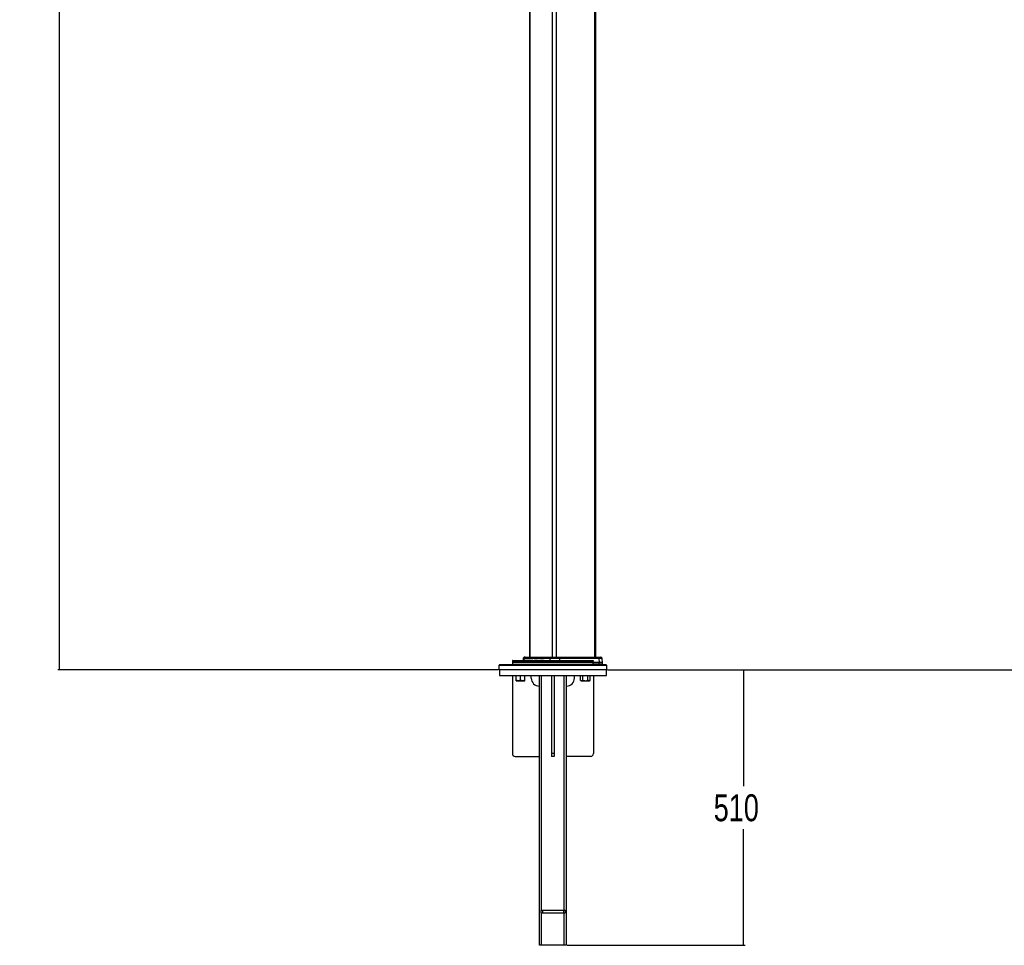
# Paper-space layout 'In-Ground Anchor' of a CAD drawing. Header units: millimetres. Extents: x 1591 to 17407, y 414 to 16227.
# Tile 1 of 67: x 1591 to 5238, y 414 to 3843. Entities that reach past the tile are written whole.
import ezdxf

# ---------------------------------------------------------------- set-up
doc = ezdxf.new("R2010")
doc.units = ezdxf.units.MM
doc.layers.add('COMPONENT_GEOMETRY', color=7, linetype='Continuous')
doc.styles.add('SLDTEXTSTYLE1', font='TXT', dxfattribs={"width": 0.75})
doc.dimstyles.new('SLDDIMSTYLE0', dxfattribs={"dimtxt": 100, "dimasz": 6.604, "dimexe": 0, "dimexo": 0.0625, "dimgap": 25, "dimtad": 0, "dimtih": 1, "dimtoh": 1, "dimdec": 0, "dimlfac": 0.5, "dimrnd": 1e-09, "dimzin": 12, "dimdsep": 46, "dimtxsty": 'SLDTEXTSTYLE1', "dimsah": 1, "dimcen": 0.09, "dimadec": 0, "dimazin": 3, "dimtfac": 1, "dimtdec": 0, "dimtofl": 0, "dimtmove": 0, "dimatfit": 3, "dimfxl": 1, "dimfrac": 2, "dimtolj": 1, "dimtzin": 12, "dimarcsym": 0})

# ---------------------------------------------------------------- blocks, each defined once
blk = doc.blocks.new('_D_16')
at = {"layer": 'COMPONENT_GEOMETRY', "color": 7, "ltscale": 2}
for p, q in [((3713.9, 7249.5), (1732.2, 7249.5)), ((1738.5, 7249.5), (1738.5, 4421.1)), ((1738.5, 1434), (1738.5, 4262.4)), ((3363.2, 1434), (1732.2, 1434))]:
    blk.add_line(p, q, dxfattribs=at)
for points in [[(1738.5, 7249.5), (1737.5, 7242.9), (1739.5, 7242.9)], [(1738.5, 1434), (1739.5, 1440.6), (1737.5, 1440.6)]]:
    blk.add_solid(points, dxfattribs=at)
at = {"layer": 'COMPONENT_GEOMETRY', "color": 7, "ltscale": 2, "insert": (1590.7, 4391.3), "char_height": 100, "attachment_point": 1, "style": 'SLDTEXTSTYLE1'}
blk.add_mtext('2908', dxfattribs=at)
blk = doc.blocks.new('_D_17')
at = {"layer": 'COMPONENT_GEOMETRY', "color": 7, "ltscale": 2}
for p, q in [((8881.7, 5900.6), (9410.2, 5900.6)), ((9403.9, 5900.6), (9403.9, 3746.7)), ((9403.9, 1434), (9403.9, 3587.9)), ((3768.3, 1434), (9410.2, 1434))]:
    blk.add_line(p, q, dxfattribs=at)
for points in [[(9403.9, 5900.6), (9402.8, 5894), (9404.9, 5894)], [(9403.9, 1434), (9404.9, 1440.6), (9402.8, 1440.6)]]:
    blk.add_solid(points, dxfattribs=at)
at = {"layer": 'COMPONENT_GEOMETRY', "color": 7, "ltscale": 2, "insert": (9256.1, 3716.8), "char_height": 100, "attachment_point": 1, "style": 'SLDTEXTSTYLE1'}
blk.add_mtext('2233', dxfattribs=at)
blk = doc.blocks.new('_D_18')
at = {"layer": 'COMPONENT_GEOMETRY', "color": 7, "ltscale": 2}
for p, q in [((3768.3, 1434), (4278.6, 1434)), ((4272.3, 1434), (4272.3, 1003.4)), ((4272.3, 414), (4272.3, 844.7)), ((3618.3, 414), (4278.6, 414))]:
    blk.add_line(p, q, dxfattribs=at)
for points in [[(4272.3, 1434), (4271.3, 1427.4), (4273.3, 1427.4)], [(4272.3, 414), (4273.3, 420.6), (4271.3, 420.6)]]:
    blk.add_solid(points, dxfattribs=at)
at = {"layer": 'COMPONENT_GEOMETRY', "color": 7, "ltscale": 2, "insert": (4161.5, 973.6), "char_height": 100, "attachment_point": 1, "style": 'SLDTEXTSTYLE1'}
blk.add_mtext('510', dxfattribs=at)

psp = doc.layouts.new('In-Ground Anchor')

# ---------------------------------------------------------------- linework, layer by layer
at = {"color": 7, "linetype": 'Continuous', "lineweight": 25, "ltscale": 2}
for p, q in [((3479.1, 7229), (3479.1, 1481)), ((3725, 1481), (3725, 7229)), ((3415.9, 1467.1), (3415.8, 1462)), ((3415.8, 1462), (3416, 1455)), ((3715.7, 1462), (3415.8, 1462)), ((3417.9, 1469), (3713.5, 1469)), ((3434, 1469.6), (3434, 1469)), ((3434.7, 1469.6), (3434.7, 1469)), ((3437.3, 1469.6), (3437.3, 1469)), ((3441.9, 1469.6), (3441.9, 1469)), ((3448.2, 1469.6), (3448.2, 1469)), ((3453.2, 1469), (3453.2, 1469.6)), ((3453.2, 1469.5), (3458.9, 1469.5)), ((3455.6, 1476.1), (3455.4, 1469.5)), ((3459.2, 1480.5), (3456.2, 1477.5)), ((3554.2, 1476.1), (3458.3, 1476.1)), ((3461.6, 1480.5), (3458.8, 1477.5)), ((3458.8, 1477.5), (3554.4, 1477.5)), ((3458.9, 1469.5), (3458.9, 1469)), ((3459, 1469), (3459, 1469.6)), ((3460.1, 1469.5), (3460.1, 1469)), ((3460.6, 1481), (3463, 1481)), ((3555.5, 1480.5), (3461.6, 1480.5)), ((3462, 1469.6), (3462, 1469)), ((3463, 1481), (3556, 1481)), ((3467.2, 1469.5), (3467.2, 1469)), ((3469.2, 1469.5), (3467.2, 1469.5)), ((3469.2, 1469.5), (3469.2, 1469)), ((3471.2, 1469.5), (3469.2, 1469.5)), ((3469.3, 1469.5), (3469.3, 1469.6)), ((3471.2, 1469.5), (3471.2, 1469)), ((3473.2, 1469.5), (3471.2, 1469.5)), ((3472.3, 1469.5), (3472.3, 1469.6)), ((3473.2, 1469.5), (3473.2, 1469)), ((3477.5, 1469.5), (3473.2, 1469.5)), ((3474.7, 1469.6), (3474.7, 1469)), ((3478.4, 1469.6), (3478.4, 1469)), ((3479.6, 1469.5), (3479.6, 1469)), ((3483.8, 1469.5), (3479.6, 1469.5)), ((3481.8, 1469.6), (3481.8, 1469)), ((3485.2, 1469.5), (3485.2, 1469)), ((3485.5, 1469.5), (3485.5, 1469)), ((3486.7, 1469.5), (3485.5, 1469.5)), ((3486.7, 1469.5), (3486.7, 1469)), ((3488.9, 1469.5), (3486.7, 1469.5)), ((3489.2, 1469.5), (3489.2, 1469)), ((3489.2, 1469.5), (3489.2, 1469)), ((3489.6, 1469.5), (3489.6, 1469)), ((3491.7, 1469.5), (3491.7, 1469)), ((3496.3, 1469.5), (3496.3, 1469)), ((3497.9, 1469.5), (3496.3, 1469.5)), ((3497.9, 1469.5), (3497.9, 1469)), ((3498.6, 1469.5), (3498.6, 1469)), ((3500.8, 1469.5), (3498.6, 1469.5)), ((3499.2, 1469.5), (3499.2, 1469.6)), ((3500.9, 1469.5), (3500.9, 1469)), ((3501, 1469.5), (3501, 1469)), ((3502.6, 1469.5), (3501, 1469.5)), ((3502.6, 1469.5), (3502.6, 1469)), ((3505.1, 1469.5), (3502.6, 1469.5)), ((3505.5, 1469.6), (3505.5, 1469)), ((3508.1, 1469.5), (3508.1, 1469)), ((3508.1, 1469.5), (3508.2, 1469.5)), ((3508.2, 1469.5), (3508.2, 1469)), ((3508.2, 1469.5), (3508.6, 1469.5)), ((3508.6, 1469.5), (3508.6, 1469)), ((3511.1, 1469.5), (3508.6, 1469.5)), ((3509.2, 1469.6), (3509.2, 1469.5)), ((3511.1, 1469.5), (3511.1, 1469)), ((3511.7, 1469.5), (3511.1, 1469.5)), ((3511.5, 1469.5), (3511.5, 1469.6)), ((3511.7, 1469.5), (3511.7, 1469)), ((3515.8, 1469.5), (3515.8, 1469)), ((3517.4, 1469.5), (3517.4, 1469)), ((3518.1, 1469.6), (3518.1, 1469)), ((3518.9, 1469.5), (3518.9, 1469)), ((3522.6, 1469), (3522.6, 1469.6)), ((3522.6, 1469), (3522.6, 1469.6)), ((3524.2, 1469.6), (3524.2, 1469)), ((3528.4, 1469.5), (3528.4, 1469)), ((3528.5, 1469), (3528.5, 1469.6)), ((3532.9, 1469.5), (3532.9, 1469)), ((3533.3, 1469), (3533.3, 1469.6)), ((3554.2, 1476.1), (3554.1, 1469)), ((3590.7, 1476.1), (3554.2, 1476.1)), ((3555.5, 1480.5), (3554.4, 1477.5)), ((3554.4, 1477.5), (3590.4, 1477.5)), ((3588.7, 1480.5), (3555.5, 1480.5)), ((3556, 1481), (3587.9, 1481)), ((3587.9, 1481), (3733.1, 1481)), ((3588.7, 1480.5), (3590.4, 1477.5)), ((3734, 1480.5), (3588.7, 1480.5)), ((3590.4, 1477.5), (3736.1, 1477.5)), ((3590.7, 1476.1), (3590.8, 1469)), ((3736.5, 1476.1), (3590.7, 1476.1)), ((3715.7, 1462), (3715.5, 1467.1)), ((3736.9, 1462), (3715.7, 1462)), ((3733.1, 1481), (3743.5, 1481)), ((3736.1, 1477.5), (3734, 1480.5)), ((3736.5, 1476.1), (3736.9, 1462)), ((3736.9, 1456), (3736.9, 1462)), ((3749, 1462), (3736.9, 1462)), ((3747.9, 1477.5), (3744.9, 1480.5)), ((3749, 1462), (3748.5, 1476.1)), ((3749, 1456), (3749, 1462)), ((3369.8, 1454), (3365.8, 1450)), ((3365.8, 1450), (3365.8, 1434)), ((3765.8, 1450), (3365.8, 1450)), ((3765.8, 1434), (3365.8, 1434)), ((3367.8, 1434), (3367.8, 1414)), ((3369.8, 1454), (3761.8, 1454)), ((3715.5, 1455), (3715.6, 1456)), ((3736.9, 1456), (3715.5, 1456)), ((3749, 1456), (3736.9, 1456)), ((3765.8, 1450), (3761.8, 1454)), ((3763.8, 1414), (3763.8, 1434)), ((3765.8, 1434), (3765.8, 1450)), ((3367.8, 1414), (3763.8, 1414)), ((3415.8, 1414), (3415.8, 1124)), ((3429.6, 1395.5), (3429.6, 1414)), ((3429.6, 1394), (3437.6, 1394)), ((3437.6, 1394), (3453.6, 1394)), ((3445.6, 1395.5), (3445.6, 1414)), ((3453.6, 1394), (3461.6, 1394)), ((3461.6, 1395.5), (3461.6, 1414)), ((3485.8, 1404), (3485.8, 1414)), ((3515.8, 414), (3515.8, 1414)), ((3523.8, 544), (3523.8, 1414)), ((3560.8, 1414), (3560.8, 1124)), ((3570.8, 1414), (3570.8, 1124)), ((3607.8, 544), (3607.8, 1414)), ((3615.8, 414), (3615.8, 1414)), ((3645.8, 1404), (3645.8, 1414)), ((3667.5, 1395.5), (3667.5, 1414)), ((3667.5, 1395.5), (3670, 1394)), ((3670, 1394), (3672.1, 1394)), ((3672.1, 1394), (3686, 1394)), ((3676.7, 1395.5), (3676.7, 1414)), ((3686, 1394), (3699.8, 1394)), ((3695.2, 1395.5), (3695.2, 1414)), ((3699.8, 1394), (3702, 1394)), ((3702, 1394), (3704.5, 1395.5)), ((3704.5, 1395.5), (3704.5, 1414)), ((3715.8, 1414), (3715.8, 1124)), ((3425.8, 1114), (3515.8, 1114)), ((3570.8, 1124), (3560.8, 1124)), ((3570.8, 1114), (3560.8, 1114)), ((3705.8, 1114), (3615.8, 1114)), ((3520.8, 544), (3520.8, 534)), ((3520.8, 544), (3526.8, 544)), ((3520.8, 534), (3526.8, 534)), ((3523.8, 414), (3523.8, 534)), ((3526.8, 544), (3526.8, 534)), ((3526.8, 544), (3604.8, 544)), ((3526.8, 534), (3604.8, 534)), ((3604.8, 544), (3604.8, 534)), ((3604.8, 544), (3610.8, 544)), ((3604.8, 534), (3610.8, 534)), ((3607.8, 414), (3607.8, 534)), ((3610.8, 544), (3610.8, 534)), ((3523.8, 414), (3515.8, 414)), ((3607.8, 414), (3523.8, 414)), ((3615.8, 414), (3607.8, 414))]:
    psp.add_line(p, q, dxfattribs=at)
at = {"color": 8, "linetype": 'Continuous', "lineweight": 25, "ltscale": 2}
for p, q in [((3480.2, 7229), (3480.2, 1481)), ((3562.7, 7229), (3562.7, 1481)), ((3577.4, 7229), (3577.4, 1481)), ((3720.1, 7229), (3720.1, 1481)), ((3715.5, 1467.1), (3415.9, 1467.1)), ((3458.3, 1476.1), (3455.6, 1476.1)), ((3456.2, 1477.5), (3458.8, 1477.5)), ((3458.3, 1476.1), (3458.1, 1469.5)), ((3461.6, 1480.5), (3459.2, 1480.5)), ((3744.9, 1480.5), (3734, 1480.5)), ((3736.1, 1477.5), (3747.9, 1477.5)), ((3748.5, 1476.1), (3736.5, 1476.1)), ((3416, 1455), (3715.5, 1455))]:
    psp.add_line(p, q, dxfattribs=at)
at = {"color": 7, "linetype": 'Continuous', "lineweight": 25, "ltscale": 2, "flags": 128}
for points in [[(3715.5, 1456), (3715.6, 1459.1), (3715.7, 1462)], [(3560.8, 1124), (3560.8, 1122.1), (3560.8, 1120.2), (3560.8, 1118.5), (3560.8, 1117), (3560.8, 1115.7), (3560.8, 1114.8), (3560.8, 1114.2), (3560.8, 1114)], [(3570.8, 1124), (3570.8, 1122.1), (3570.8, 1120.2), (3570.8, 1118.5), (3570.8, 1117), (3570.8, 1115.7), (3570.8, 1114.8), (3570.8, 1114.2), (3570.8, 1114)]]:
    psp.add_lwpolyline(points, dxfattribs=at)
at = {"color": 7, "linetype": 'Continuous', "lineweight": 25, "ltscale": 4}
for centre, radius, start, end in [((3417.9, 1467), 2, 90, 178), ((3457.6, 1476), 2, 135, 178), ((3460.4, 1476.1), 2.07, 137.4223, 178.4289), ((3460.6, 1479), 2, 90, 135), ((3463, 1479.2), 1.8, 90.3635, 137.5302), ((3558.5, 1476.1), 4.27, 161.9206, 180.2531), ((3556.2, 1480.3), 0.726, 106.6321, 171.2699), ((3587.8, 1480.1), 0.982, 23.4304, 83.9015), ((3587.8, 1476.1), 2.91, 0.0055, 27.5135), ((3733, 1479.8), 1.23, 31.5656, 87.0743), ((3734.1, 1476.1), 2.48, 0.4091, 33.3644), ((3743.5, 1479), 2, 45, 90), ((3746.5, 1476), 2, 2, 45), ((3417, 1455), 1, 182, 270), ((3714.5, 1455), 1, 270, 358), ((3515.8, 1404), 30, 180, 270), ((3615.8, 1404), 30, 270, 0), ((3425.8, 1124), 10, 180, 270), ((3705.8, 1124), 10, 270, 0)]:
    psp.add_arc(centre, radius, start, end, dxfattribs=at)
at = {"color": 7, "linetype": 'Continuous', "lineweight": 25, "ltscale": 2}
for points, knots in [([(3434.7, 1469.5), (3434.7, 1469.5), (3434.8, 1469.5), (3435, 1469.5), (3435.3, 1469.5), (3435.7, 1469.5), (3436, 1469.5), (3436.2, 1469.5), (3436.3, 1469.5), (3436.4, 1469.5), (3436.5, 1469.5), (3436.6, 1469.5), (3436.6, 1469.5), (3436.6, 1469.5)], [0, 0, 0, 0, 0.049259, 0.203748, 0.463662, 0.674305, 0.828318, 0.895209, 0.92166, 0.949233, 0.972044, 0.99726, 1, 1, 1, 1]), ([(3437.3, 1469.5), (3437.3, 1469.5), (3437.3, 1469.5), (3437.3, 1469.5), (3437.7, 1469.5), (3438.3, 1469.5), (3439.3, 1469.5), (3440, 1469.5), (3440.3, 1469.5), (3440.5, 1469.5), (3440.5, 1469.5), (3440.6, 1469.5), (3440.7, 1469.5), (3440.8, 1469.5), (3440.8, 1469.5), (3440.8, 1469.5), (3440.9, 1469.5), (3440.9, 1469.5), (3440.9, 1469.5), (3440.9, 1469.5), (3440.9, 1469.5), (3440.9, 1469.5), (3440.9, 1469.5), (3441, 1469.5), (3441.1, 1469.5), (3441.2, 1469.5)], [0, 0, 0, 0, 0.003409, 0.013889, 0.061418, 0.274999, 0.547088, 0.721074, 0.764207, 0.778666, 0.79085, 0.802345, 0.822762, 0.845445, 0.866132, 0.87503, 0.878853, 0.880513, 0.881238, 0.881556, 0.881697, 0.881759, 0.881786, 0.881807, 1, 1, 1, 1]), ([(3441.9, 1469.5), (3441.9, 1469.5), (3441.9, 1469.5), (3442, 1469.5), (3442.2, 1469.5), (3442.6, 1469.5), (3443.4, 1469.5), (3444.3, 1469.5), (3445.2, 1469.5), (3445.9, 1469.5), (3446.2, 1469.5), (3446.4, 1469.5), (3446.5, 1469.5), (3446.7, 1469.5), (3446.8, 1469.5), (3447.1, 1469.5), (3447.3, 1469.5), (3447.5, 1469.5), (3447.8, 1469.5), (3448.1, 1469.5), (3448.3, 1469.5), (3448.3, 1469.5), (3448.3, 1469.5)], [0, 0, 0, 0, 0.001267, 0.007986, 0.015178, 0.048237, 0.092537, 0.175094, 0.237427, 0.273198, 0.299258, 0.305297, 0.311031, 0.3235, 0.370828, 0.432891, 0.476155, 0.535457, 0.622826, 0.73139, 0.935275, 1, 1, 1, 1]), ([(3448.2, 1469.5), (3448.2, 1469.5), (3448.2, 1469.5), (3448.2, 1469.5), (3448.3, 1469.5), (3448.4, 1469.5), (3448.8, 1469.5), (3449.4, 1469.5), (3450.2, 1469.5), (3451, 1469.5), (3451.8, 1469.5), (3452.3, 1469.5), (3452.6, 1469.5), (3452.9, 1469.5), (3453.1, 1469.5), (3453.2, 1469.5), (3453.2, 1469.5), (3453.2, 1469.5), (3453.2, 1469.5)], [0, 0, 0, 0, 0.010167, 0.021336, 0.032597, 0.054007, 0.079042, 0.268276, 0.360598, 0.54774, 0.712436, 0.777138, 0.841836, 0.908583, 0.939811, 0.955661, 0.975335, 1, 1, 1, 1]), ([(3459.6, 1469.5), (3459.6, 1469.5), (3459.7, 1469.5), (3459.9, 1469.5), (3460.1, 1469.5), (3460.1, 1469.5)], [0, 0, 0, 0, 0.0268775, 0.8976527, 1, 1, 1, 1]), ([(3460.1, 1469.5), (3460.2, 1469.5), (3460.5, 1469.5), (3460.6, 1469.5), (3460.9, 1469.5), (3461.2, 1469.5), (3461.5, 1469.5), (3461.8, 1469.5), (3462, 1469.5), (3462.1, 1469.5), (3462.1, 1469.5), (3462.1, 1469.5), (3462.1, 1469.5), (3462.1, 1469.5), (3462.1, 1469.5)], [0, 0, 0, 0, 0.077458, 0.129071, 0.198143, 0.32148, 0.502061, 0.722135, 0.87336, 0.963746, 0.983633, 0.992289, 0.999011, 1, 1, 1, 1]), ([(3466.8, 1469.5), (3466.7, 1469.5), (3466.4, 1469.5), (3465.6, 1469.5), (3464.7, 1469.5), (3463.8, 1469.5), (3463, 1469.5), (3462.4, 1469.5), (3462.1, 1469.5), (3462, 1469.5), (3462, 1469.5), (3462, 1469.5)], [0, 0, 0, 0, 0.042723, 0.153256, 0.305558, 0.460613, 0.615975, 0.74461, 0.925993, 0.98281, 1, 1, 1, 1]), ([(3474.7, 1469.5), (3474.7, 1469.5), (3474.7, 1469.5), (3474.9, 1469.5), (3475.5, 1469.5), (3476.6, 1469.5), (3477.6, 1469.5), (3478.4, 1469.5), (3478.7, 1469.5)], [0, 0, 0, 0, 0.019671, 0.143119, 0.392431, 0.614653, 0.830303, 1, 1, 1, 1]), ([(3478.4, 1469.5), (3478.4, 1469.5), (3478.4, 1469.5), (3478.5, 1469.5), (3478.7, 1469.5), (3479.1, 1469.5), (3479.4, 1469.5), (3479.6, 1469.5)], [0, 0, 0, 0, 0.047218, 0.178856, 0.360392, 0.569276, 1, 1, 1, 1]), ([(3481.9, 1469.5), (3481.8, 1469.5), (3481.8, 1469.5), (3482.1, 1469.5), (3483, 1469.5), (3483.8, 1469.5), (3484.4, 1469.5), (3484.5, 1469.5)], [0, 0, 0, 0, 0.093829, 0.359103, 0.61504, 0.941029, 1, 1, 1, 1]), ([(3485.5, 1469.5), (3485.4, 1469.5), (3485.3, 1469.5), (3485.2, 1469.5), (3485.2, 1469.5), (3485.2, 1469.5)], [0, 0, 0, 0, 0.476511, 0.896414, 1, 1, 1, 1]), ([(3489.2, 1469.5), (3489.2, 1469.5), (3489.2, 1469.5), (3489.2, 1469.5), (3489.2, 1469.5)], [0, 0, 0, 0, 0.5595889, 1, 1, 1, 1]), ([(3491.7, 1469.5), (3491.2, 1469.5), (3490.3, 1469.5), (3489.8, 1469.5), (3489.6, 1469.5)], [0, 0, 0, 0, 0.5636447, 1, 1, 1, 1]), ([(3491.7, 1469.5), (3492, 1469.5), (3492.8, 1469.5), (3494.4, 1469.5), (3495.4, 1469.5), (3496, 1469.5)], [0, 0, 0, 0, 0.296246, 0.587525, 1, 1, 1, 1]), ([(3498.6, 1469.5), (3498.6, 1469.5), (3498.4, 1469.5), (3498.2, 1469.5), (3498, 1469.5), (3497.9, 1469.5), (3497.9, 1469.5)], [0, 0, 0, 0, 0.302016, 0.564406, 0.770932, 1, 1, 1, 1]), ([(3500.9, 1469.5), (3500.9, 1469.5), (3500.9, 1469.5), (3500.9, 1469.5), (3501, 1469.5), (3501, 1469.5)], [0, 0, 0, 0, 0.090883, 0.512336, 1, 1, 1, 1]), ([(3507.7, 1469.5), (3507.6, 1469.5), (3507.2, 1469.5), (3506.6, 1469.5), (3506, 1469.5), (3505.7, 1469.5), (3505.6, 1469.5), (3505.5, 1469.5), (3505.5, 1469.5), (3505.5, 1469.5), (3505.5, 1469.5)], [0, 0, 0, 0, 0.107874, 0.333101, 0.557523, 0.772796, 0.867588, 0.94208, 0.983707, 1, 1, 1, 1]), ([(3511.7, 1469.5), (3511.7, 1469.5), (3511.8, 1469.5), (3512, 1469.5), (3512.5, 1469.5), (3513.1, 1469.5), (3514.2, 1469.5), (3515.1, 1469.5), (3515.8, 1469.5)], [0, 0, 0, 0, 0.12087, 0.20658, 0.341115, 0.503027, 0.667689, 1, 1, 1, 1]), ([(3517.4, 1469.5), (3517.1, 1469.5), (3516.6, 1469.5), (3516, 1469.5), (3515.8, 1469.5)], [0, 0, 0, 0, 0.557714, 1, 1, 1, 1]), ([(3518.9, 1469.5), (3518.7, 1469.5), (3518.2, 1469.5), (3518, 1469.5), (3518.1, 1469.5), (3518.1, 1469.5)], [0, 0, 0, 0, 0.498462, 0.974534, 1, 1, 1, 1]), ([(3522.6, 1469.5), (3522.6, 1469.5), (3522.6, 1469.5), (3522.6, 1469.5), (3522.6, 1469.5), (3522.6, 1469.5), (3522.6, 1469.5), (3522.6, 1469.5), (3522.5, 1469.5), (3522.5, 1469.5), (3522.5, 1469.5), (3522.4, 1469.5), (3522.3, 1469.5), (3522.3, 1469.5), (3522.3, 1469.5), (3522.3, 1469.5), (3522.3, 1469.5), (3522.3, 1469.5), (3522.3, 1469.5), (3522.3, 1469.5), (3522.3, 1469.5), (3522.1, 1469.5), (3521.6, 1469.5), (3520.8, 1469.5), (3519.8, 1469.5), (3519.2, 1469.5), (3518.9, 1469.5)], [0, 0, 0, 0, 0.000517, 0.010826, 0.058059, 0.069708, 0.073443, 0.076634, 0.079849, 0.084083, 0.092539, 0.110739, 0.128175, 0.134118, 0.136205, 0.137004, 0.13733, 0.13747, 0.13753, 0.137557, 0.137568, 0.137577, 0.281397, 0.425463, 0.712856, 1, 1, 1, 1]), ([(3526.9, 1469.5), (3526.9, 1469.5), (3526.9, 1469.5), (3526.7, 1469.5), (3526.3, 1469.5), (3525.9, 1469.5), (3525.6, 1469.5), (3525.4, 1469.5), (3525.3, 1469.5), (3525.2, 1469.5), (3525.1, 1469.5), (3524.7, 1469.5), (3524.3, 1469.5), (3523.8, 1469.5), (3523.5, 1469.5), (3523.3, 1469.5)], [0, 0, 0, 0, 0.04264, 0.241306, 0.351928, 0.465149, 0.509774, 0.549134, 0.562347, 0.575982, 0.593483, 0.659508, 0.79319, 0.900205, 1, 1, 1, 1]), ([(3528.4, 1469.5), (3528.4, 1469.5), (3528.4, 1469.5), (3528.4, 1469.5), (3528.4, 1469.5), (3528.4, 1469.5), (3528.3, 1469.5), (3528.2, 1469.5), (3528.1, 1469.5), (3527.9, 1469.5), (3527.8, 1469.5), (3527.8, 1469.5), (3527.7, 1469.5), (3527.7, 1469.5), (3527.7, 1469.5), (3527.7, 1469.5), (3527.7, 1469.5), (3527.7, 1469.5), (3527.4, 1469.5), (3526.7, 1469.5), (3525.9, 1469.5), (3525.1, 1469.5), (3524.4, 1469.5), (3524.3, 1469.5), (3524.3, 1469.5)], [0, 0, 0, 0, 0.006239, 0.010386, 0.013592, 0.016511, 0.020492, 0.030032, 0.060476, 0.091638, 0.105356, 0.111391, 0.114047, 0.115214, 0.115729, 0.115955, 0.116054, 0.116098, 0.116133, 0.272678, 0.432759, 0.593146, 0.749677, 1, 1, 1, 1]), ([(3532.9, 1469.5), (3532.9, 1469.5), (3532.8, 1469.5), (3532.7, 1469.5), (3532.6, 1469.5), (3532.6, 1469.5), (3532.5, 1469.5), (3532.5, 1469.5), (3532.2, 1469.5), (3531.8, 1469.5), (3531.3, 1469.5), (3530.6, 1469.5), (3529.9, 1469.5), (3529.4, 1469.5), (3529.1, 1469.5)], [0, 0, 0, 0, 0.018434, 0.033452, 0.04711, 0.068206, 0.091516, 0.207041, 0.292316, 0.435966, 0.603134, 0.70308, 0.866553, 1, 1, 1, 1]), ([(3533.3, 1469.5), (3533.3, 1469.5), (3533.3, 1469.5), (3533.3, 1469.5), (3533.2, 1469.5), (3533.2, 1469.5), (3533.2, 1469.5), (3533.2, 1469.5), (3533.2, 1469.5), (3533.2, 1469.5), (3533.1, 1469.5), (3533, 1469.5), (3532.9, 1469.5)], [0, 0, 0, 0, 0.0084769, 0.2722182, 0.3037544, 0.3266142, 0.3438712, 0.3577189, 0.3742907, 0.3960123, 0.4765277, 1, 1, 1, 1]), ([(3713.5, 1469), (3713.8, 1469), (3714.3, 1468.9), (3714.9, 1468.5), (3715.3, 1468), (3715.5, 1467.5), (3715.5, 1467.2), (3715.5, 1467.1)], [0, 0, 0, 0, 0.345771, 0.580865, 0.758756, 0.90248, 1, 1, 1, 1]), ([(3437.6, 1394), (3437.4, 1394), (3435.9, 1394.1), (3433.2, 1394.4), (3430.8, 1395.1), (3429.6, 1395.5)], [0, 0, 0, 0, 0.070086, 0.530783, 1, 1, 1, 1]), ([(3429.6, 1394), (3429.6, 1394.1), (3429.6, 1394.1), (3429.6, 1394.9), (3429.6, 1395.5)], [0, 0, 0, 0, 0.268632, 1, 1, 1, 1]), ([(3445.6, 1395.5), (3444.3, 1395.1), (3441.6, 1394.3), (3438.9, 1394.1), (3437.6, 1394)], [0, 0, 0, 0, 0.495459, 1, 1, 1, 1]), ([(3453.6, 1394), (3453.4, 1394), (3451.9, 1394.1), (3449.2, 1394.4), (3446.8, 1395.1), (3445.6, 1395.5)], [0, 0, 0, 0, 0.070087, 0.530784, 1, 1, 1, 1]), ([(3461.6, 1395.5), (3460.3, 1395.1), (3457.6, 1394.3), (3454.9, 1394.1), (3453.6, 1394)], [0, 0, 0, 0, 0.495458, 1, 1, 1, 1]), ([(3461.6, 1394), (3461.6, 1394.1), (3461.6, 1394.1), (3461.6, 1394.9), (3461.6, 1395.5)], [0, 0, 0, 0, 0.268633, 1, 1, 1, 1]), ([(3672.1, 1394), (3672, 1394), (3671.2, 1394.1), (3669.6, 1394.4), (3668.2, 1395.1), (3667.5, 1395.5)], [0, 0, 0, 0, 0.070085, 0.530782, 1, 1, 1, 1]), ([(3676.7, 1395.5), (3676, 1395.1), (3674.5, 1394.3), (3672.9, 1394.1), (3672.1, 1394)], [0, 0, 0, 0, 0.495459, 1, 1, 1, 1]), ([(3676.7, 1395.5), (3677.5, 1395.3), (3680.5, 1394.4), (3683.7, 1394.2), (3686, 1394)], [0, 0, 0, 0, 0.257554, 1, 1, 1, 1]), ([(3686, 1394), (3686.8, 1394.1), (3689.9, 1394.1), (3693, 1394.9), (3695.2, 1395.5)], [0, 0, 0, 0, 0.268632, 1, 1, 1, 1]), ([(3699.8, 1394), (3699.7, 1394), (3698.9, 1394.1), (3697.3, 1394.4), (3695.9, 1395.1), (3695.2, 1395.5)], [0, 0, 0, 0, 0.070086, 0.530783, 1, 1, 1, 1]), ([(3704.5, 1395.5), (3703.7, 1395.1), (3702.2, 1394.3), (3700.6, 1394.1), (3699.8, 1394)], [0, 0, 0, 0, 0.495459, 1, 1, 1, 1])]:
    psp.add_open_spline(points, degree=3, knots=knots, dxfattribs=at)

# ---------------------------------------------------------------- dimensions: what is measured, and where the dimension line sits
at = {"layer": 'COMPONENT_GEOMETRY', "color": 7, "ltscale": 2}
for base, p1, p2, picture, middle in [((1738.5, 1434), (3716.5, 7249.5), (3365.8, 1434), '_D_16', (1738.5, 4341.8)), ((9403.9, 1434), (8879.2, 5900.6), (3765.8, 1434), '_D_17', (9403.9, 3667.3)), ((4272.3, 414), (3765.8, 1434), (3615.8, 414), '_D_18', (4272.3, 924))]:
    dim = psp.add_linear_dim(base=base, p1=p1, p2=p2, angle=90, dimstyle='SLDDIMSTYLE0', dxfattribs=at)
    dim.commit()
    dim.dimension.update_dxf_attribs({"geometry": picture, "text_midpoint": middle, "dimtype": 160})

doc.saveas('drawing.dxf')
